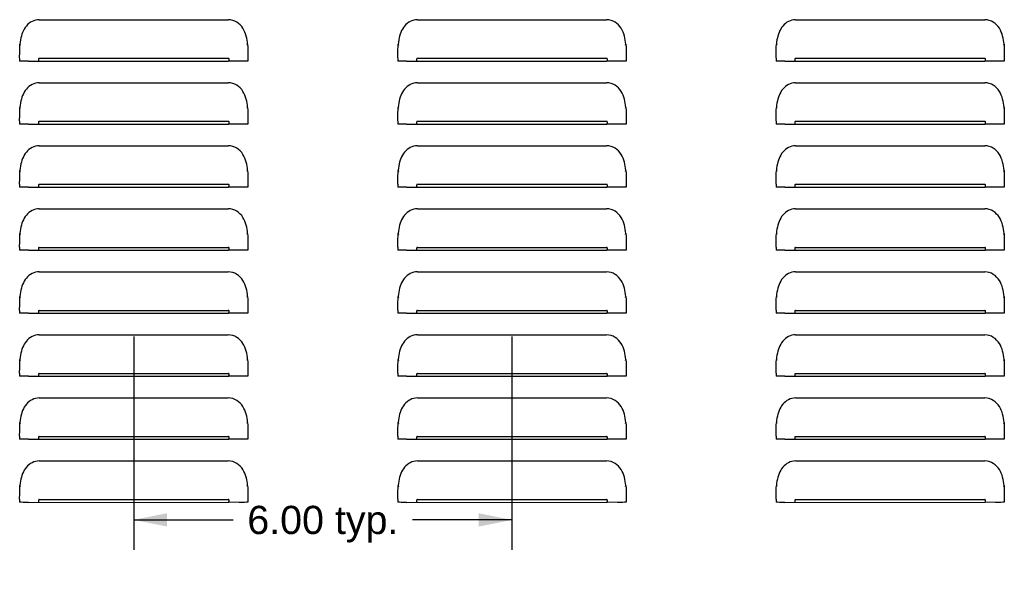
# Model space of a CAD drawing. Header units: inches. Extents: x 0 to 89.5, y 0 to 57.9.
# Tile 2 of 9: x 21.2 to 36.8, y 16 to 25. Entities that reach past the tile are written whole.
import ezdxf

# ---------------------------------------------------------------- set-up
doc = ezdxf.new("R2010")
doc.units = ezdxf.units.IN
doc.header["$LTSCALE"] = 4.921053
doc.header["$MEASUREMENT"] = 0
doc.layers.get('0').update_dxf_attribs({"linetype": 'CONTINUOUS'})
doc.layers.add('DIMENSIONS', color=7, linetype='CONTINUOUS')
doc.styles.get("Standard").update_dxf_attribs({"font": 'arial.ttf'})
doc.dimstyles.new('DIMSTYLE_1', dxfattribs={"dimtxt": 0.447368, "dimasz": 0.526316, "dimexe": 0.09, "dimexo": 0.07, "dimgap": 0.0425, "dimtad": 0, "dimtih": 1, "dimtoh": 1, "dimzin": 4, "dimdsep": 46, "dimtxsty": 'Standard', "dimblk": '_FILLED', "dimblk1": '_FILLED', "dimblk2": '_FILLED', "dimcen": 0.09, "dimazin": 1, "dimtfac": 1, "dimtofl": 0, "dimtmove": 0, "dimatfit": 3, "dimldrblk": '_FILLED', "dimfxl": 0, "dimtolj": 1, "dimtzin": 4, "dimarcsym": 0})

# ---------------------------------------------------------------- blocks, each defined once
blk = doc.blocks.new('_FILLED')
at = {"color": 0, "linetype": 'ByBlock'}
blk.add_solid([(0, 0), (-1, 0.2), (-1, -0.2)], dxfattribs=at)
blk = doc.blocks.new('*D8')
at = {"layer": 'DIMENSIONS', "color": 2, "linetype": 'Continuous'}
for p, q in [((22.987, 19.991), (22.987, 16.607)), ((28.987, 19.991), (28.987, 16.607)), ((22.987, 17.081), (24.566, 17.081)), ((28.987, 17.081), (27.409, 17.081))]:
    blk.add_line(p, q, dxfattribs=at)
at = {"layer": 'DIMENSIONS', "color": 2, "linetype": 'Continuous', "xscale": 0.5263157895, "yscale": 0.5263157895, "zscale": 0.5263157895, "rotation": 180}
blk.add_blockref('_FILLED', (22.987, 17.081), dxfattribs=at)
at = {"layer": 'DIMENSIONS', "color": 2, "linetype": 'Continuous', "xscale": 0.5263157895, "yscale": 0.5263157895, "zscale": 0.5263157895}
blk.add_blockref('_FILLED', (28.987, 17.081), dxfattribs=at)
at = {"layer": 'DIMENSIONS', "color": 2, "linetype": 'Continuous', "insert": (25.987, 17.304), "char_height": 0.4474, "width": 2.39483, "attachment_point": 2, "line_spacing_factor": 0.9}
blk.add_mtext('6.00 typ.', dxfattribs=at)

msp = doc.modelspace()

# ---------------------------------------------------------------- linework, layer by layer
at = {"color": 3, "linetype": 'Continuous'}
for p, q in [((21.487, 25.016), (24.487, 25.016)), ((27.487, 25.016), (30.487, 25.016)), ((33.487, 25.016), (36.487, 25.016)), ((21.182, 24.625), (21.186, 24.61)), ((24.789, 24.61), (24.793, 24.625)), ((27.182, 24.625), (27.186, 24.61)), ((30.789, 24.61), (30.793, 24.625)), ((33.182, 24.625), (33.186, 24.61)), ((36.789, 24.61), (36.793, 24.625)), ((21.177, 24.409), (21.178, 24.499)), ((21.177, 24.408), (21.177, 24.36)), ((21.487, 24.404), (24.487, 24.404)), ((24.797, 24.497), (24.797, 24.36)), ((27.177, 24.409), (27.178, 24.499)), ((27.177, 24.408), (27.177, 24.36)), ((27.487, 24.404), (30.487, 24.404)), ((30.797, 24.497), (30.797, 24.36)), ((33.177, 24.409), (33.178, 24.499)), ((33.177, 24.408), (33.177, 24.36)), ((33.487, 24.404), (36.487, 24.404)), ((36.797, 24.497), (36.797, 24.36)), ((21.183, 24.36), (21.177, 24.36)), ((21.315, 24.359), (24.487, 24.36)), ((24.66, 24.359), (24.487, 24.36)), ((24.745, 24.359), (24.66, 24.359)), ((27.183, 24.36), (27.177, 24.36)), ((27.315, 24.359), (30.487, 24.36)), ((30.66, 24.359), (30.487, 24.36)), ((30.745, 24.359), (30.66, 24.359)), ((33.183, 24.36), (33.177, 24.36)), ((33.315, 24.359), (36.487, 24.36)), ((36.66, 24.359), (36.487, 24.36)), ((36.745, 24.359), (36.66, 24.359)), ((21.487, 24.016), (24.487, 24.016)), ((27.487, 24.016), (30.487, 24.016)), ((33.487, 24.016), (36.487, 24.016)), ((21.182, 23.625), (21.186, 23.61)), ((24.789, 23.61), (24.793, 23.625)), ((27.182, 23.625), (27.186, 23.61)), ((30.789, 23.61), (30.793, 23.625)), ((33.182, 23.625), (33.186, 23.61)), ((36.789, 23.61), (36.793, 23.625)), ((21.177, 23.409), (21.178, 23.499)), ((24.797, 23.497), (24.797, 23.36)), ((27.177, 23.409), (27.178, 23.499)), ((30.797, 23.497), (30.797, 23.36)), ((33.177, 23.409), (33.178, 23.499)), ((36.797, 23.497), (36.797, 23.36)), ((21.177, 23.408), (21.177, 23.36)), ((21.183, 23.36), (21.177, 23.36)), ((21.315, 23.359), (24.487, 23.36)), ((21.487, 23.404), (24.487, 23.404)), ((24.66, 23.359), (24.487, 23.36)), ((24.745, 23.359), (24.66, 23.359)), ((27.177, 23.408), (27.177, 23.36)), ((27.183, 23.36), (27.177, 23.36)), ((27.315, 23.359), (30.487, 23.36)), ((27.487, 23.404), (30.487, 23.404)), ((30.66, 23.359), (30.487, 23.36)), ((30.745, 23.359), (30.66, 23.359)), ((33.177, 23.408), (33.177, 23.36)), ((33.183, 23.36), (33.177, 23.36)), ((33.315, 23.359), (36.487, 23.36)), ((33.487, 23.404), (36.487, 23.404)), ((36.66, 23.359), (36.487, 23.36)), ((36.745, 23.359), (36.66, 23.359)), ((21.487, 23.016), (24.487, 23.016)), ((27.487, 23.016), (30.487, 23.016)), ((33.487, 23.016), (36.487, 23.016)), ((21.177, 22.409), (21.178, 22.499)), ((21.182, 22.625), (21.186, 22.61)), ((24.789, 22.61), (24.793, 22.625)), ((24.797, 22.497), (24.797, 22.36)), ((27.177, 22.409), (27.178, 22.499)), ((27.182, 22.625), (27.186, 22.61)), ((30.789, 22.61), (30.793, 22.625)), ((30.797, 22.497), (30.797, 22.36)), ((33.177, 22.409), (33.178, 22.499)), ((33.182, 22.625), (33.186, 22.61)), ((36.789, 22.61), (36.793, 22.625)), ((36.797, 22.497), (36.797, 22.36)), ((21.177, 22.408), (21.177, 22.36)), ((21.183, 22.36), (21.177, 22.36)), ((21.315, 22.359), (24.487, 22.36)), ((21.487, 22.404), (24.487, 22.404)), ((24.66, 22.359), (24.487, 22.36)), ((24.745, 22.359), (24.66, 22.359)), ((27.177, 22.408), (27.177, 22.36)), ((27.183, 22.36), (27.177, 22.36)), ((27.315, 22.359), (30.487, 22.36)), ((27.487, 22.404), (30.487, 22.404)), ((30.66, 22.359), (30.487, 22.36)), ((30.745, 22.359), (30.66, 22.359)), ((33.177, 22.408), (33.177, 22.36)), ((33.183, 22.36), (33.177, 22.36)), ((33.315, 22.359), (36.487, 22.36)), ((33.487, 22.404), (36.487, 22.404)), ((36.66, 22.359), (36.487, 22.36)), ((36.745, 22.359), (36.66, 22.359)), ((21.487, 22.016), (24.487, 22.016)), ((27.487, 22.016), (30.487, 22.016)), ((33.487, 22.016), (36.487, 22.016)), ((21.182, 21.625), (21.186, 21.61)), ((24.789, 21.61), (24.793, 21.625)), ((27.182, 21.625), (27.186, 21.61)), ((30.789, 21.61), (30.793, 21.625)), ((33.182, 21.625), (33.186, 21.61)), ((36.789, 21.61), (36.793, 21.625)), ((21.177, 21.409), (21.178, 21.499)), ((21.177, 21.408), (21.177, 21.36)), ((21.487, 21.404), (24.487, 21.404)), ((24.797, 21.497), (24.797, 21.36)), ((27.177, 21.409), (27.178, 21.499)), ((27.177, 21.408), (27.177, 21.36)), ((27.487, 21.404), (30.487, 21.404)), ((30.797, 21.497), (30.797, 21.36)), ((33.177, 21.409), (33.178, 21.499)), ((33.177, 21.408), (33.177, 21.36)), ((33.487, 21.404), (36.487, 21.404)), ((36.797, 21.497), (36.797, 21.36)), ((21.183, 21.36), (21.177, 21.36)), ((21.315, 21.359), (24.487, 21.36)), ((24.66, 21.359), (24.487, 21.36)), ((24.745, 21.359), (24.66, 21.359)), ((27.183, 21.36), (27.177, 21.36)), ((27.315, 21.359), (30.487, 21.36)), ((30.66, 21.359), (30.487, 21.36)), ((30.745, 21.359), (30.66, 21.359)), ((33.183, 21.36), (33.177, 21.36)), ((33.315, 21.359), (36.487, 21.36)), ((36.66, 21.359), (36.487, 21.36)), ((36.745, 21.359), (36.66, 21.359)), ((21.487, 21.016), (24.487, 21.016)), ((27.487, 21.016), (30.487, 21.016)), ((33.487, 21.016), (36.487, 21.016)), ((21.182, 20.625), (21.186, 20.61)), ((24.789, 20.61), (24.793, 20.625)), ((27.182, 20.625), (27.186, 20.61)), ((30.789, 20.61), (30.793, 20.625)), ((33.182, 20.625), (33.186, 20.61)), ((36.789, 20.61), (36.793, 20.625)), ((21.177, 20.409), (21.178, 20.499)), ((24.797, 20.497), (24.797, 20.36)), ((27.177, 20.409), (27.178, 20.499)), ((30.797, 20.497), (30.797, 20.36)), ((33.177, 20.409), (33.178, 20.499)), ((36.797, 20.497), (36.797, 20.36)), ((21.177, 20.408), (21.177, 20.36)), ((21.183, 20.36), (21.177, 20.36)), ((21.315, 20.359), (24.487, 20.36)), ((21.487, 20.404), (24.487, 20.404)), ((24.66, 20.359), (24.487, 20.36)), ((24.745, 20.359), (24.66, 20.359)), ((27.177, 20.408), (27.177, 20.36)), ((27.183, 20.36), (27.177, 20.36)), ((27.315, 20.359), (30.487, 20.36)), ((27.487, 20.404), (30.487, 20.404)), ((30.66, 20.359), (30.487, 20.36)), ((30.745, 20.359), (30.66, 20.359)), ((33.177, 20.408), (33.177, 20.36)), ((33.183, 20.36), (33.177, 20.36)), ((33.315, 20.359), (36.487, 20.36)), ((33.487, 20.404), (36.487, 20.404)), ((36.66, 20.359), (36.487, 20.36)), ((36.745, 20.359), (36.66, 20.359)), ((21.487, 20.016), (24.487, 20.016)), ((27.487, 20.016), (30.487, 20.016)), ((33.487, 20.016), (36.487, 20.016)), ((21.182, 19.625), (21.186, 19.61)), ((24.789, 19.61), (24.793, 19.625)), ((27.182, 19.625), (27.186, 19.61)), ((30.789, 19.61), (30.793, 19.625)), ((33.182, 19.625), (33.186, 19.61)), ((36.789, 19.61), (36.793, 19.625)), ((21.177, 19.409), (21.178, 19.499)), ((21.177, 19.408), (21.177, 19.36)), ((21.487, 19.404), (24.487, 19.404)), ((24.797, 19.497), (24.797, 19.36)), ((27.177, 19.409), (27.178, 19.499)), ((27.177, 19.408), (27.177, 19.36)), ((27.487, 19.404), (30.487, 19.404)), ((30.797, 19.497), (30.797, 19.36)), ((33.177, 19.409), (33.178, 19.499)), ((33.177, 19.408), (33.177, 19.36)), ((33.487, 19.404), (36.487, 19.404)), ((36.797, 19.497), (36.797, 19.36)), ((21.183, 19.36), (21.177, 19.36)), ((21.315, 19.359), (24.487, 19.36)), ((24.66, 19.359), (24.487, 19.36)), ((24.745, 19.359), (24.66, 19.359)), ((27.183, 19.36), (27.177, 19.36)), ((27.315, 19.359), (30.487, 19.36)), ((30.66, 19.359), (30.487, 19.36)), ((30.745, 19.359), (30.66, 19.359)), ((33.183, 19.36), (33.177, 19.36)), ((33.315, 19.359), (36.487, 19.36)), ((36.66, 19.359), (36.487, 19.36)), ((36.745, 19.359), (36.66, 19.359)), ((21.487, 19.016), (24.487, 19.016)), ((27.487, 19.016), (30.487, 19.016)), ((33.487, 19.016), (36.487, 19.016)), ((21.182, 18.625), (21.186, 18.61)), ((24.789, 18.61), (24.793, 18.625)), ((27.182, 18.625), (27.186, 18.61)), ((30.789, 18.61), (30.793, 18.625)), ((33.182, 18.625), (33.186, 18.61)), ((36.789, 18.61), (36.793, 18.625)), ((21.177, 18.409), (21.178, 18.499)), ((24.797, 18.497), (24.797, 18.36)), ((27.177, 18.409), (27.178, 18.499)), ((30.797, 18.497), (30.797, 18.36)), ((33.177, 18.409), (33.178, 18.499)), ((36.797, 18.497), (36.797, 18.36)), ((21.177, 18.408), (21.177, 18.36)), ((21.183, 18.36), (21.177, 18.36)), ((21.315, 18.359), (24.487, 18.36)), ((21.487, 18.404), (24.487, 18.404)), ((24.66, 18.359), (24.487, 18.36)), ((24.745, 18.359), (24.66, 18.359)), ((27.177, 18.408), (27.177, 18.36)), ((27.183, 18.36), (27.177, 18.36)), ((27.315, 18.359), (30.487, 18.36)), ((27.487, 18.404), (30.487, 18.404)), ((30.66, 18.359), (30.487, 18.36)), ((30.745, 18.359), (30.66, 18.359)), ((33.177, 18.408), (33.177, 18.36)), ((33.183, 18.36), (33.177, 18.36)), ((33.315, 18.359), (36.487, 18.36)), ((33.487, 18.404), (36.487, 18.404)), ((36.66, 18.359), (36.487, 18.36)), ((36.745, 18.359), (36.66, 18.359)), ((21.487, 18.016), (24.487, 18.016)), ((27.487, 18.016), (30.487, 18.016)), ((33.487, 18.016), (36.487, 18.016)), ((21.177, 17.409), (21.178, 17.499)), ((21.182, 17.625), (21.186, 17.61)), ((24.789, 17.61), (24.793, 17.625)), ((24.797, 17.497), (24.797, 17.36)), ((27.177, 17.409), (27.178, 17.499)), ((27.182, 17.625), (27.186, 17.61)), ((30.789, 17.61), (30.793, 17.625)), ((30.797, 17.497), (30.797, 17.36)), ((33.177, 17.409), (33.178, 17.499)), ((33.182, 17.625), (33.186, 17.61)), ((36.789, 17.61), (36.793, 17.625)), ((36.797, 17.497), (36.797, 17.36)), ((21.177, 17.408), (21.177, 17.36)), ((21.183, 17.36), (21.177, 17.36)), ((21.315, 17.359), (24.487, 17.36)), ((21.487, 17.404), (24.487, 17.404)), ((24.66, 17.359), (24.487, 17.36)), ((24.745, 17.359), (24.66, 17.359)), ((27.177, 17.408), (27.177, 17.36)), ((27.183, 17.36), (27.177, 17.36)), ((27.315, 17.359), (30.487, 17.36)), ((27.487, 17.404), (30.487, 17.404)), ((30.66, 17.359), (30.487, 17.36)), ((30.745, 17.359), (30.66, 17.359)), ((33.177, 17.408), (33.177, 17.36)), ((33.183, 17.36), (33.177, 17.36)), ((33.315, 17.359), (36.487, 17.36)), ((33.487, 17.404), (36.487, 17.404)), ((36.66, 17.359), (36.487, 17.36)), ((36.745, 17.359), (36.66, 17.359))]:
    msp.add_line(p, q, dxfattribs=at)
for points in [[(21.487, 25.016), (21.458, 25.014), (21.429, 25.009), (21.401, 25), (21.374, 24.988), (21.349, 24.974), (21.325, 24.956), (21.303, 24.937), (21.283, 24.915), (21.265, 24.892), (21.25, 24.868), (21.236, 24.842), (21.224, 24.815), (21.213, 24.787), (21.204, 24.757), (21.197, 24.727), (21.191, 24.694), (21.186, 24.661), (21.182, 24.625)], [(24.785, 24.692), (24.779, 24.724), (24.771, 24.757), (24.761, 24.789), (24.75, 24.82), (24.735, 24.85), (24.719, 24.879), (24.699, 24.907), (24.676, 24.933), (24.651, 24.956), (24.623, 24.976), (24.592, 24.993), (24.559, 25.005), (24.524, 25.013), (24.487, 25.016)], [(27.487, 25.016), (27.458, 25.014), (27.429, 25.009), (27.401, 25), (27.374, 24.988), (27.349, 24.974), (27.325, 24.956), (27.303, 24.937), (27.283, 24.915), (27.265, 24.892), (27.25, 24.868), (27.236, 24.842), (27.224, 24.815), (27.213, 24.787), (27.204, 24.757), (27.197, 24.727), (27.191, 24.694), (27.186, 24.661), (27.182, 24.625)], [(30.785, 24.692), (30.779, 24.724), (30.771, 24.757), (30.761, 24.789), (30.75, 24.82), (30.735, 24.85), (30.719, 24.879), (30.699, 24.907), (30.676, 24.933), (30.651, 24.956), (30.623, 24.976), (30.592, 24.993), (30.559, 25.005), (30.524, 25.013), (30.487, 25.016)], [(33.487, 25.016), (33.458, 25.014), (33.429, 25.009), (33.401, 25), (33.374, 24.988), (33.349, 24.974), (33.325, 24.956), (33.303, 24.937), (33.283, 24.915), (33.265, 24.892), (33.25, 24.868), (33.236, 24.842), (33.224, 24.815), (33.213, 24.787), (33.204, 24.757), (33.197, 24.727), (33.191, 24.694), (33.186, 24.661), (33.182, 24.625)], [(36.785, 24.692), (36.779, 24.724), (36.771, 24.757), (36.761, 24.789), (36.75, 24.82), (36.735, 24.85), (36.719, 24.879), (36.699, 24.907), (36.676, 24.933), (36.651, 24.956), (36.623, 24.976), (36.592, 24.993), (36.559, 25.005), (36.524, 25.013), (36.487, 25.016)], [(24.793, 24.625), (24.789, 24.658), (24.785, 24.692)], [(30.793, 24.625), (30.789, 24.658), (30.785, 24.692)], [(36.793, 24.625), (36.789, 24.658), (36.785, 24.692)], [(21.178, 24.499), (21.178, 24.541), (21.179, 24.583), (21.182, 24.625)], [(24.793, 24.625), (24.796, 24.582), (24.797, 24.539), (24.797, 24.497)], [(27.178, 24.499), (27.178, 24.541), (27.179, 24.583), (27.182, 24.625)], [(30.793, 24.625), (30.796, 24.582), (30.797, 24.539), (30.797, 24.497)], [(33.178, 24.499), (33.178, 24.541), (33.179, 24.583), (33.182, 24.625)], [(36.793, 24.625), (36.796, 24.582), (36.797, 24.539), (36.797, 24.497)], [(21.487, 24.404), (21.483, 24.402), (21.48, 24.4), (21.477, 24.396), (21.475, 24.391), (21.474, 24.387), (21.474, 24.382), (21.474, 24.377), (21.475, 24.372), (21.477, 24.367), (21.48, 24.363), (21.483, 24.361), (21.487, 24.36)], [(24.487, 24.36), (24.492, 24.361), (24.495, 24.363), (24.498, 24.367), (24.5, 24.372), (24.501, 24.377), (24.501, 24.381), (24.501, 24.386), (24.5, 24.391), (24.498, 24.396), (24.495, 24.4), (24.492, 24.402), (24.487, 24.404)], [(27.487, 24.404), (27.483, 24.402), (27.48, 24.4), (27.477, 24.396), (27.475, 24.391), (27.474, 24.387), (27.474, 24.382), (27.474, 24.377), (27.475, 24.372), (27.477, 24.367), (27.48, 24.363), (27.483, 24.361), (27.487, 24.36)], [(30.487, 24.36), (30.492, 24.361), (30.495, 24.363), (30.498, 24.367), (30.5, 24.372), (30.501, 24.377), (30.501, 24.381), (30.501, 24.386), (30.5, 24.391), (30.498, 24.396), (30.495, 24.4), (30.492, 24.402), (30.487, 24.404)], [(33.487, 24.404), (33.483, 24.402), (33.48, 24.4), (33.477, 24.396), (33.475, 24.391), (33.474, 24.387), (33.474, 24.382), (33.474, 24.377), (33.475, 24.372), (33.477, 24.367), (33.48, 24.363), (33.483, 24.361), (33.487, 24.36)], [(36.487, 24.36), (36.492, 24.361), (36.495, 24.363), (36.498, 24.367), (36.5, 24.372), (36.501, 24.377), (36.501, 24.381), (36.501, 24.386), (36.5, 24.391), (36.498, 24.396), (36.495, 24.4), (36.492, 24.402), (36.487, 24.404)], [(21.315, 24.359), (21.23, 24.359), (21.201, 24.36), (21.183, 24.36)], [(24.797, 24.36), (24.792, 24.36), (24.774, 24.36), (24.745, 24.359)], [(27.315, 24.359), (27.23, 24.359), (27.201, 24.36), (27.183, 24.36)], [(30.797, 24.36), (30.792, 24.36), (30.774, 24.36), (30.745, 24.359)], [(33.315, 24.359), (33.23, 24.359), (33.201, 24.36), (33.183, 24.36)], [(36.797, 24.36), (36.792, 24.36), (36.774, 24.36), (36.745, 24.359)], [(21.487, 24.016), (21.458, 24.014), (21.429, 24.009), (21.401, 24), (21.374, 23.988), (21.349, 23.974), (21.325, 23.956), (21.303, 23.937), (21.283, 23.915), (21.265, 23.892), (21.25, 23.868), (21.236, 23.842), (21.224, 23.815), (21.213, 23.787), (21.204, 23.757), (21.197, 23.727), (21.191, 23.694), (21.186, 23.661), (21.182, 23.625)], [(24.785, 23.692), (24.779, 23.724), (24.771, 23.757), (24.761, 23.789), (24.75, 23.82), (24.735, 23.85), (24.719, 23.879), (24.699, 23.907), (24.676, 23.933), (24.651, 23.956), (24.623, 23.976), (24.592, 23.993), (24.559, 24.005), (24.524, 24.013), (24.487, 24.016)], [(27.487, 24.016), (27.458, 24.014), (27.429, 24.009), (27.401, 24), (27.374, 23.988), (27.349, 23.974), (27.325, 23.956), (27.303, 23.937), (27.283, 23.915), (27.265, 23.892), (27.25, 23.868), (27.236, 23.842), (27.224, 23.815), (27.213, 23.787), (27.204, 23.757), (27.197, 23.727), (27.191, 23.694), (27.186, 23.661), (27.182, 23.625)], [(30.785, 23.692), (30.779, 23.724), (30.771, 23.757), (30.761, 23.789), (30.75, 23.82), (30.735, 23.85), (30.719, 23.879), (30.699, 23.907), (30.676, 23.933), (30.651, 23.956), (30.623, 23.976), (30.592, 23.993), (30.559, 24.005), (30.524, 24.013), (30.487, 24.016)], [(33.487, 24.016), (33.458, 24.014), (33.429, 24.009), (33.401, 24), (33.374, 23.988), (33.349, 23.974), (33.325, 23.956), (33.303, 23.937), (33.283, 23.915), (33.265, 23.892), (33.25, 23.868), (33.236, 23.842), (33.224, 23.815), (33.213, 23.787), (33.204, 23.757), (33.197, 23.727), (33.191, 23.694), (33.186, 23.661), (33.182, 23.625)], [(36.785, 23.692), (36.779, 23.724), (36.771, 23.757), (36.761, 23.789), (36.75, 23.82), (36.735, 23.85), (36.719, 23.879), (36.699, 23.907), (36.676, 23.933), (36.651, 23.956), (36.623, 23.976), (36.592, 23.993), (36.559, 24.005), (36.524, 24.013), (36.487, 24.016)], [(21.178, 23.499), (21.178, 23.541), (21.179, 23.583), (21.182, 23.625)], [(24.793, 23.625), (24.789, 23.658), (24.785, 23.692)], [(24.793, 23.625), (24.796, 23.582), (24.797, 23.539), (24.797, 23.497)], [(27.178, 23.499), (27.178, 23.541), (27.179, 23.583), (27.182, 23.625)], [(30.793, 23.625), (30.789, 23.658), (30.785, 23.692)], [(30.793, 23.625), (30.796, 23.582), (30.797, 23.539), (30.797, 23.497)], [(33.178, 23.499), (33.178, 23.541), (33.179, 23.583), (33.182, 23.625)], [(36.793, 23.625), (36.789, 23.658), (36.785, 23.692)], [(36.793, 23.625), (36.796, 23.582), (36.797, 23.539), (36.797, 23.497)], [(21.315, 23.359), (21.23, 23.359), (21.201, 23.36), (21.183, 23.36)], [(21.487, 23.404), (21.483, 23.402), (21.48, 23.4), (21.477, 23.396), (21.475, 23.391), (21.474, 23.387), (21.474, 23.382), (21.474, 23.377), (21.475, 23.372), (21.477, 23.367), (21.48, 23.363), (21.483, 23.361), (21.487, 23.36)], [(24.487, 23.36), (24.492, 23.361), (24.495, 23.363), (24.498, 23.367), (24.5, 23.372), (24.501, 23.377), (24.501, 23.381), (24.501, 23.386), (24.5, 23.391), (24.498, 23.396), (24.495, 23.4), (24.492, 23.402), (24.487, 23.404)], [(24.797, 23.36), (24.792, 23.36), (24.774, 23.36), (24.745, 23.359)], [(27.315, 23.359), (27.23, 23.359), (27.201, 23.36), (27.183, 23.36)], [(27.487, 23.404), (27.483, 23.402), (27.48, 23.4), (27.477, 23.396), (27.475, 23.391), (27.474, 23.387), (27.474, 23.382), (27.474, 23.377), (27.475, 23.372), (27.477, 23.367), (27.48, 23.363), (27.483, 23.361), (27.487, 23.36)], [(30.487, 23.36), (30.492, 23.361), (30.495, 23.363), (30.498, 23.367), (30.5, 23.372), (30.501, 23.377), (30.501, 23.381), (30.501, 23.386), (30.5, 23.391), (30.498, 23.396), (30.495, 23.4), (30.492, 23.402), (30.487, 23.404)], [(30.797, 23.36), (30.792, 23.36), (30.774, 23.36), (30.745, 23.359)], [(33.315, 23.359), (33.23, 23.359), (33.201, 23.36), (33.183, 23.36)], [(33.487, 23.404), (33.483, 23.402), (33.48, 23.4), (33.477, 23.396), (33.475, 23.391), (33.474, 23.387), (33.474, 23.382), (33.474, 23.377), (33.475, 23.372), (33.477, 23.367), (33.48, 23.363), (33.483, 23.361), (33.487, 23.36)], [(36.487, 23.36), (36.492, 23.361), (36.495, 23.363), (36.498, 23.367), (36.5, 23.372), (36.501, 23.377), (36.501, 23.381), (36.501, 23.386), (36.5, 23.391), (36.498, 23.396), (36.495, 23.4), (36.492, 23.402), (36.487, 23.404)], [(36.797, 23.36), (36.792, 23.36), (36.774, 23.36), (36.745, 23.359)], [(21.487, 23.016), (21.458, 23.014), (21.429, 23.009), (21.401, 23), (21.374, 22.988), (21.349, 22.974), (21.325, 22.956), (21.303, 22.937), (21.283, 22.915), (21.265, 22.892), (21.25, 22.868), (21.236, 22.842), (21.224, 22.815), (21.213, 22.787), (21.204, 22.757), (21.197, 22.727), (21.191, 22.694), (21.186, 22.661), (21.182, 22.625)], [(24.785, 22.692), (24.779, 22.724), (24.771, 22.757), (24.761, 22.789), (24.75, 22.82), (24.735, 22.85), (24.719, 22.879), (24.699, 22.907), (24.676, 22.933), (24.651, 22.956), (24.623, 22.976), (24.592, 22.993), (24.559, 23.005), (24.524, 23.013), (24.487, 23.016)], [(27.487, 23.016), (27.458, 23.014), (27.429, 23.009), (27.401, 23), (27.374, 22.988), (27.349, 22.974), (27.325, 22.956), (27.303, 22.937), (27.283, 22.915), (27.265, 22.892), (27.25, 22.868), (27.236, 22.842), (27.224, 22.815), (27.213, 22.787), (27.204, 22.757), (27.197, 22.727), (27.191, 22.694), (27.186, 22.661), (27.182, 22.625)], [(30.785, 22.692), (30.779, 22.724), (30.771, 22.757), (30.761, 22.789), (30.75, 22.82), (30.735, 22.85), (30.719, 22.879), (30.699, 22.907), (30.676, 22.933), (30.651, 22.956), (30.623, 22.976), (30.592, 22.993), (30.559, 23.005), (30.524, 23.013), (30.487, 23.016)], [(33.487, 23.016), (33.458, 23.014), (33.429, 23.009), (33.401, 23), (33.374, 22.988), (33.349, 22.974), (33.325, 22.956), (33.303, 22.937), (33.283, 22.915), (33.265, 22.892), (33.25, 22.868), (33.236, 22.842), (33.224, 22.815), (33.213, 22.787), (33.204, 22.757), (33.197, 22.727), (33.191, 22.694), (33.186, 22.661), (33.182, 22.625)], [(36.785, 22.692), (36.779, 22.724), (36.771, 22.757), (36.761, 22.789), (36.75, 22.82), (36.735, 22.85), (36.719, 22.879), (36.699, 22.907), (36.676, 22.933), (36.651, 22.956), (36.623, 22.976), (36.592, 22.993), (36.559, 23.005), (36.524, 23.013), (36.487, 23.016)], [(24.793, 22.625), (24.789, 22.658), (24.785, 22.692)], [(30.793, 22.625), (30.789, 22.658), (30.785, 22.692)], [(36.793, 22.625), (36.789, 22.658), (36.785, 22.692)], [(21.178, 22.499), (21.178, 22.541), (21.179, 22.583), (21.182, 22.625)], [(24.793, 22.625), (24.796, 22.582), (24.797, 22.539), (24.797, 22.497)], [(27.178, 22.499), (27.178, 22.541), (27.179, 22.583), (27.182, 22.625)], [(30.793, 22.625), (30.796, 22.582), (30.797, 22.539), (30.797, 22.497)], [(33.178, 22.499), (33.178, 22.541), (33.179, 22.583), (33.182, 22.625)], [(36.793, 22.625), (36.796, 22.582), (36.797, 22.539), (36.797, 22.497)], [(21.315, 22.359), (21.23, 22.359), (21.201, 22.36), (21.183, 22.36)], [(21.487, 22.404), (21.483, 22.402), (21.48, 22.4), (21.477, 22.396), (21.475, 22.391), (21.474, 22.387), (21.474, 22.382), (21.474, 22.377), (21.475, 22.372), (21.477, 22.367), (21.48, 22.363), (21.483, 22.361), (21.487, 22.36)], [(24.487, 22.36), (24.492, 22.361), (24.495, 22.363), (24.498, 22.367), (24.5, 22.372), (24.501, 22.377), (24.501, 22.381), (24.501, 22.386), (24.5, 22.391), (24.498, 22.396), (24.495, 22.4), (24.492, 22.402), (24.487, 22.404)], [(24.797, 22.36), (24.792, 22.36), (24.774, 22.36), (24.745, 22.359)], [(27.315, 22.359), (27.23, 22.359), (27.201, 22.36), (27.183, 22.36)], [(27.487, 22.404), (27.483, 22.402), (27.48, 22.4), (27.477, 22.396), (27.475, 22.391), (27.474, 22.387), (27.474, 22.382), (27.474, 22.377), (27.475, 22.372), (27.477, 22.367), (27.48, 22.363), (27.483, 22.361), (27.487, 22.36)], [(30.487, 22.36), (30.492, 22.361), (30.495, 22.363), (30.498, 22.367), (30.5, 22.372), (30.501, 22.377), (30.501, 22.381), (30.501, 22.386), (30.5, 22.391), (30.498, 22.396), (30.495, 22.4), (30.492, 22.402), (30.487, 22.404)], [(30.797, 22.36), (30.792, 22.36), (30.774, 22.36), (30.745, 22.359)], [(33.315, 22.359), (33.23, 22.359), (33.201, 22.36), (33.183, 22.36)], [(33.487, 22.404), (33.483, 22.402), (33.48, 22.4), (33.477, 22.396), (33.475, 22.391), (33.474, 22.387), (33.474, 22.382), (33.474, 22.377), (33.475, 22.372), (33.477, 22.367), (33.48, 22.363), (33.483, 22.361), (33.487, 22.36)], [(36.487, 22.36), (36.492, 22.361), (36.495, 22.363), (36.498, 22.367), (36.5, 22.372), (36.501, 22.377), (36.501, 22.381), (36.501, 22.386), (36.5, 22.391), (36.498, 22.396), (36.495, 22.4), (36.492, 22.402), (36.487, 22.404)], [(36.797, 22.36), (36.792, 22.36), (36.774, 22.36), (36.745, 22.359)], [(21.487, 22.016), (21.458, 22.014), (21.429, 22.009), (21.401, 22), (21.374, 21.988), (21.349, 21.974), (21.325, 21.956), (21.303, 21.937), (21.283, 21.915), (21.265, 21.892), (21.25, 21.868), (21.236, 21.842), (21.224, 21.815), (21.213, 21.787), (21.204, 21.757), (21.197, 21.727), (21.191, 21.694), (21.186, 21.661), (21.182, 21.625)], [(24.785, 21.692), (24.779, 21.724), (24.771, 21.757), (24.761, 21.789), (24.75, 21.82), (24.735, 21.85), (24.719, 21.879), (24.699, 21.907), (24.676, 21.933), (24.651, 21.956), (24.623, 21.976), (24.592, 21.993), (24.559, 22.005), (24.524, 22.013), (24.487, 22.016)], [(27.487, 22.016), (27.458, 22.014), (27.429, 22.009), (27.401, 22), (27.374, 21.988), (27.349, 21.974), (27.325, 21.956), (27.303, 21.937), (27.283, 21.915), (27.265, 21.892), (27.25, 21.868), (27.236, 21.842), (27.224, 21.815), (27.213, 21.787), (27.204, 21.757), (27.197, 21.727), (27.191, 21.694), (27.186, 21.661), (27.182, 21.625)], [(30.785, 21.692), (30.779, 21.724), (30.771, 21.757), (30.761, 21.789), (30.75, 21.82), (30.735, 21.85), (30.719, 21.879), (30.699, 21.907), (30.676, 21.933), (30.651, 21.956), (30.623, 21.976), (30.592, 21.993), (30.559, 22.005), (30.524, 22.013), (30.487, 22.016)], [(33.487, 22.016), (33.458, 22.014), (33.429, 22.009), (33.401, 22), (33.374, 21.988), (33.349, 21.974), (33.325, 21.956), (33.303, 21.937), (33.283, 21.915), (33.265, 21.892), (33.25, 21.868), (33.236, 21.842), (33.224, 21.815), (33.213, 21.787), (33.204, 21.757), (33.197, 21.727), (33.191, 21.694), (33.186, 21.661), (33.182, 21.625)], [(36.785, 21.692), (36.779, 21.724), (36.771, 21.757), (36.761, 21.789), (36.75, 21.82), (36.735, 21.85), (36.719, 21.879), (36.699, 21.907), (36.676, 21.933), (36.651, 21.956), (36.623, 21.976), (36.592, 21.993), (36.559, 22.005), (36.524, 22.013), (36.487, 22.016)], [(21.178, 21.499), (21.178, 21.541), (21.179, 21.583), (21.182, 21.625)], [(24.793, 21.625), (24.789, 21.658), (24.785, 21.692)], [(24.793, 21.625), (24.796, 21.582), (24.797, 21.539), (24.797, 21.497)], [(27.178, 21.499), (27.178, 21.541), (27.179, 21.583), (27.182, 21.625)], [(30.793, 21.625), (30.789, 21.658), (30.785, 21.692)], [(30.793, 21.625), (30.796, 21.582), (30.797, 21.539), (30.797, 21.497)], [(33.178, 21.499), (33.178, 21.541), (33.179, 21.583), (33.182, 21.625)], [(36.793, 21.625), (36.789, 21.658), (36.785, 21.692)], [(36.793, 21.625), (36.796, 21.582), (36.797, 21.539), (36.797, 21.497)], [(21.487, 21.404), (21.483, 21.402), (21.48, 21.4), (21.477, 21.396), (21.475, 21.391), (21.474, 21.387), (21.474, 21.382), (21.474, 21.377), (21.475, 21.372), (21.477, 21.367), (21.48, 21.363), (21.483, 21.361), (21.487, 21.36)], [(24.487, 21.36), (24.492, 21.361), (24.495, 21.363), (24.498, 21.367), (24.5, 21.372), (24.501, 21.377), (24.501, 21.381), (24.501, 21.386), (24.5, 21.391), (24.498, 21.396), (24.495, 21.4), (24.492, 21.402), (24.487, 21.404)], [(27.487, 21.404), (27.483, 21.402), (27.48, 21.4), (27.477, 21.396), (27.475, 21.391), (27.474, 21.387), (27.474, 21.382), (27.474, 21.377), (27.475, 21.372), (27.477, 21.367), (27.48, 21.363), (27.483, 21.361), (27.487, 21.36)], [(30.487, 21.36), (30.492, 21.361), (30.495, 21.363), (30.498, 21.367), (30.5, 21.372), (30.501, 21.377), (30.501, 21.381), (30.501, 21.386), (30.5, 21.391), (30.498, 21.396), (30.495, 21.4), (30.492, 21.402), (30.487, 21.404)], [(33.487, 21.404), (33.483, 21.402), (33.48, 21.4), (33.477, 21.396), (33.475, 21.391), (33.474, 21.387), (33.474, 21.382), (33.474, 21.377), (33.475, 21.372), (33.477, 21.367), (33.48, 21.363), (33.483, 21.361), (33.487, 21.36)], [(36.487, 21.36), (36.492, 21.361), (36.495, 21.363), (36.498, 21.367), (36.5, 21.372), (36.501, 21.377), (36.501, 21.381), (36.501, 21.386), (36.5, 21.391), (36.498, 21.396), (36.495, 21.4), (36.492, 21.402), (36.487, 21.404)], [(21.315, 21.359), (21.23, 21.359), (21.201, 21.36), (21.183, 21.36)], [(24.797, 21.36), (24.792, 21.36), (24.774, 21.36), (24.745, 21.359)], [(27.315, 21.359), (27.23, 21.359), (27.201, 21.36), (27.183, 21.36)], [(30.797, 21.36), (30.792, 21.36), (30.774, 21.36), (30.745, 21.359)], [(33.315, 21.359), (33.23, 21.359), (33.201, 21.36), (33.183, 21.36)], [(36.797, 21.36), (36.792, 21.36), (36.774, 21.36), (36.745, 21.359)], [(21.487, 21.016), (21.458, 21.014), (21.429, 21.009), (21.401, 21), (21.374, 20.988), (21.349, 20.974), (21.325, 20.956), (21.303, 20.937), (21.283, 20.915), (21.265, 20.892), (21.25, 20.868), (21.236, 20.842), (21.224, 20.815), (21.213, 20.787), (21.204, 20.757), (21.197, 20.727), (21.191, 20.694), (21.186, 20.661), (21.182, 20.625)], [(24.785, 20.692), (24.779, 20.724), (24.771, 20.757), (24.761, 20.789), (24.75, 20.82), (24.735, 20.85), (24.719, 20.879), (24.699, 20.907), (24.676, 20.933), (24.651, 20.956), (24.623, 20.976), (24.592, 20.993), (24.559, 21.005), (24.524, 21.013), (24.487, 21.016)], [(27.487, 21.016), (27.458, 21.014), (27.429, 21.009), (27.401, 21), (27.374, 20.988), (27.349, 20.974), (27.325, 20.956), (27.303, 20.937), (27.283, 20.915), (27.265, 20.892), (27.25, 20.868), (27.236, 20.842), (27.224, 20.815), (27.213, 20.787), (27.204, 20.757), (27.197, 20.727), (27.191, 20.694), (27.186, 20.661), (27.182, 20.625)], [(30.785, 20.692), (30.779, 20.724), (30.771, 20.757), (30.761, 20.789), (30.75, 20.82), (30.735, 20.85), (30.719, 20.879), (30.699, 20.907), (30.676, 20.933), (30.651, 20.956), (30.623, 20.976), (30.592, 20.993), (30.559, 21.005), (30.524, 21.013), (30.487, 21.016)], [(33.487, 21.016), (33.458, 21.014), (33.429, 21.009), (33.401, 21), (33.374, 20.988), (33.349, 20.974), (33.325, 20.956), (33.303, 20.937), (33.283, 20.915), (33.265, 20.892), (33.25, 20.868), (33.236, 20.842), (33.224, 20.815), (33.213, 20.787), (33.204, 20.757), (33.197, 20.727), (33.191, 20.694), (33.186, 20.661), (33.182, 20.625)], [(36.785, 20.692), (36.779, 20.724), (36.771, 20.757), (36.761, 20.789), (36.75, 20.82), (36.735, 20.85), (36.719, 20.879), (36.699, 20.907), (36.676, 20.933), (36.651, 20.956), (36.623, 20.976), (36.592, 20.993), (36.559, 21.005), (36.524, 21.013), (36.487, 21.016)], [(21.178, 20.499), (21.178, 20.541), (21.179, 20.583), (21.182, 20.625)], [(24.793, 20.625), (24.789, 20.658), (24.785, 20.692)], [(24.793, 20.625), (24.796, 20.582), (24.797, 20.539), (24.797, 20.497)], [(27.178, 20.499), (27.178, 20.541), (27.179, 20.583), (27.182, 20.625)], [(30.793, 20.625), (30.789, 20.658), (30.785, 20.692)], [(30.793, 20.625), (30.796, 20.582), (30.797, 20.539), (30.797, 20.497)], [(33.178, 20.499), (33.178, 20.541), (33.179, 20.583), (33.182, 20.625)], [(36.793, 20.625), (36.789, 20.658), (36.785, 20.692)], [(36.793, 20.625), (36.796, 20.582), (36.797, 20.539), (36.797, 20.497)], [(21.315, 20.359), (21.23, 20.359), (21.201, 20.36), (21.183, 20.36)], [(21.487, 20.404), (21.483, 20.402), (21.48, 20.4), (21.477, 20.396), (21.475, 20.391), (21.474, 20.387), (21.474, 20.382), (21.474, 20.377), (21.475, 20.372), (21.477, 20.367), (21.48, 20.363), (21.483, 20.361), (21.487, 20.36)], [(24.487, 20.36), (24.492, 20.361), (24.495, 20.363), (24.498, 20.367), (24.5, 20.372), (24.501, 20.377), (24.501, 20.381), (24.501, 20.386), (24.5, 20.391), (24.498, 20.396), (24.495, 20.4), (24.492, 20.402), (24.487, 20.404)], [(24.797, 20.36), (24.792, 20.36), (24.774, 20.36), (24.745, 20.359)], [(27.315, 20.359), (27.23, 20.359), (27.201, 20.36), (27.183, 20.36)], [(27.487, 20.404), (27.483, 20.402), (27.48, 20.4), (27.477, 20.396), (27.475, 20.391), (27.474, 20.387), (27.474, 20.382), (27.474, 20.377), (27.475, 20.372), (27.477, 20.367), (27.48, 20.363), (27.483, 20.361), (27.487, 20.36)], [(30.487, 20.36), (30.492, 20.361), (30.495, 20.363), (30.498, 20.367), (30.5, 20.372), (30.501, 20.377), (30.501, 20.381), (30.501, 20.386), (30.5, 20.391), (30.498, 20.396), (30.495, 20.4), (30.492, 20.402), (30.487, 20.404)], [(30.797, 20.36), (30.792, 20.36), (30.774, 20.36), (30.745, 20.359)], [(33.315, 20.359), (33.23, 20.359), (33.201, 20.36), (33.183, 20.36)], [(33.487, 20.404), (33.483, 20.402), (33.48, 20.4), (33.477, 20.396), (33.475, 20.391), (33.474, 20.387), (33.474, 20.382), (33.474, 20.377), (33.475, 20.372), (33.477, 20.367), (33.48, 20.363), (33.483, 20.361), (33.487, 20.36)], [(36.487, 20.36), (36.492, 20.361), (36.495, 20.363), (36.498, 20.367), (36.5, 20.372), (36.501, 20.377), (36.501, 20.381), (36.501, 20.386), (36.5, 20.391), (36.498, 20.396), (36.495, 20.4), (36.492, 20.402), (36.487, 20.404)], [(36.797, 20.36), (36.792, 20.36), (36.774, 20.36), (36.745, 20.359)], [(21.487, 20.016), (21.458, 20.014), (21.429, 20.009), (21.401, 20), (21.374, 19.988), (21.349, 19.974), (21.325, 19.956), (21.303, 19.937), (21.283, 19.915), (21.265, 19.892), (21.25, 19.868), (21.236, 19.842), (21.224, 19.815), (21.213, 19.787), (21.204, 19.757), (21.197, 19.727), (21.191, 19.694), (21.186, 19.661), (21.182, 19.625)], [(24.785, 19.692), (24.779, 19.724), (24.771, 19.757), (24.761, 19.789), (24.75, 19.82), (24.735, 19.85), (24.719, 19.879), (24.699, 19.907), (24.676, 19.933), (24.651, 19.956), (24.623, 19.976), (24.592, 19.993), (24.559, 20.005), (24.524, 20.013), (24.487, 20.016)], [(27.487, 20.016), (27.458, 20.014), (27.429, 20.009), (27.401, 20), (27.374, 19.988), (27.349, 19.974), (27.325, 19.956), (27.303, 19.937), (27.283, 19.915), (27.265, 19.892), (27.25, 19.868), (27.236, 19.842), (27.224, 19.815), (27.213, 19.787), (27.204, 19.757), (27.197, 19.727), (27.191, 19.694), (27.186, 19.661), (27.182, 19.625)], [(30.785, 19.692), (30.779, 19.724), (30.771, 19.757), (30.761, 19.789), (30.75, 19.82), (30.735, 19.85), (30.719, 19.879), (30.699, 19.907), (30.676, 19.933), (30.651, 19.956), (30.623, 19.976), (30.592, 19.993), (30.559, 20.005), (30.524, 20.013), (30.487, 20.016)], [(33.487, 20.016), (33.458, 20.014), (33.429, 20.009), (33.401, 20), (33.374, 19.988), (33.349, 19.974), (33.325, 19.956), (33.303, 19.937), (33.283, 19.915), (33.265, 19.892), (33.25, 19.868), (33.236, 19.842), (33.224, 19.815), (33.213, 19.787), (33.204, 19.757), (33.197, 19.727), (33.191, 19.694), (33.186, 19.661), (33.182, 19.625)], [(36.785, 19.692), (36.779, 19.724), (36.771, 19.757), (36.761, 19.789), (36.75, 19.82), (36.735, 19.85), (36.719, 19.879), (36.699, 19.907), (36.676, 19.933), (36.651, 19.956), (36.623, 19.976), (36.592, 19.993), (36.559, 20.005), (36.524, 20.013), (36.487, 20.016)], [(24.793, 19.625), (24.789, 19.658), (24.785, 19.692)], [(30.793, 19.625), (30.789, 19.658), (30.785, 19.692)], [(36.793, 19.625), (36.789, 19.658), (36.785, 19.692)], [(21.178, 19.499), (21.178, 19.541), (21.179, 19.583), (21.182, 19.625)], [(24.793, 19.625), (24.796, 19.582), (24.797, 19.539), (24.797, 19.497)], [(27.178, 19.499), (27.178, 19.541), (27.179, 19.583), (27.182, 19.625)], [(30.793, 19.625), (30.796, 19.582), (30.797, 19.539), (30.797, 19.497)], [(33.178, 19.499), (33.178, 19.541), (33.179, 19.583), (33.182, 19.625)], [(36.793, 19.625), (36.796, 19.582), (36.797, 19.539), (36.797, 19.497)], [(21.487, 19.404), (21.483, 19.402), (21.48, 19.4), (21.477, 19.396), (21.475, 19.391), (21.474, 19.387), (21.474, 19.382), (21.474, 19.377), (21.475, 19.372), (21.477, 19.367), (21.48, 19.363), (21.483, 19.361), (21.487, 19.36)], [(24.487, 19.36), (24.492, 19.361), (24.495, 19.363), (24.498, 19.367), (24.5, 19.372), (24.501, 19.377), (24.501, 19.381), (24.501, 19.386), (24.5, 19.391), (24.498, 19.396), (24.495, 19.4), (24.492, 19.402), (24.487, 19.404)], [(27.487, 19.404), (27.483, 19.402), (27.48, 19.4), (27.477, 19.396), (27.475, 19.391), (27.474, 19.387), (27.474, 19.382), (27.474, 19.377), (27.475, 19.372), (27.477, 19.367), (27.48, 19.363), (27.483, 19.361), (27.487, 19.36)], [(30.487, 19.36), (30.492, 19.361), (30.495, 19.363), (30.498, 19.367), (30.5, 19.372), (30.501, 19.377), (30.501, 19.381), (30.501, 19.386), (30.5, 19.391), (30.498, 19.396), (30.495, 19.4), (30.492, 19.402), (30.487, 19.404)], [(33.487, 19.404), (33.483, 19.402), (33.48, 19.4), (33.477, 19.396), (33.475, 19.391), (33.474, 19.387), (33.474, 19.382), (33.474, 19.377), (33.475, 19.372), (33.477, 19.367), (33.48, 19.363), (33.483, 19.361), (33.487, 19.36)], [(36.487, 19.36), (36.492, 19.361), (36.495, 19.363), (36.498, 19.367), (36.5, 19.372), (36.501, 19.377), (36.501, 19.381), (36.501, 19.386), (36.5, 19.391), (36.498, 19.396), (36.495, 19.4), (36.492, 19.402), (36.487, 19.404)], [(21.315, 19.359), (21.23, 19.359), (21.201, 19.36), (21.183, 19.36)], [(24.797, 19.36), (24.792, 19.36), (24.774, 19.36), (24.745, 19.359)], [(27.315, 19.359), (27.23, 19.359), (27.201, 19.36), (27.183, 19.36)], [(30.797, 19.36), (30.792, 19.36), (30.774, 19.36), (30.745, 19.359)], [(33.315, 19.359), (33.23, 19.359), (33.201, 19.36), (33.183, 19.36)], [(36.797, 19.36), (36.792, 19.36), (36.774, 19.36), (36.745, 19.359)], [(21.487, 19.016), (21.458, 19.014), (21.429, 19.009), (21.401, 19), (21.374, 18.988), (21.349, 18.974), (21.325, 18.956), (21.303, 18.937), (21.283, 18.915), (21.265, 18.892), (21.25, 18.868), (21.236, 18.842), (21.224, 18.815), (21.213, 18.787), (21.204, 18.757), (21.197, 18.727), (21.191, 18.694), (21.186, 18.661), (21.182, 18.625)], [(24.785, 18.692), (24.779, 18.724), (24.771, 18.757), (24.761, 18.789), (24.75, 18.82), (24.735, 18.85), (24.719, 18.879), (24.699, 18.907), (24.676, 18.933), (24.651, 18.956), (24.623, 18.976), (24.592, 18.993), (24.559, 19.005), (24.524, 19.013), (24.487, 19.016)], [(27.487, 19.016), (27.458, 19.014), (27.429, 19.009), (27.401, 19), (27.374, 18.988), (27.349, 18.974), (27.325, 18.956), (27.303, 18.937), (27.283, 18.915), (27.265, 18.892), (27.25, 18.868), (27.236, 18.842), (27.224, 18.815), (27.213, 18.787), (27.204, 18.757), (27.197, 18.727), (27.191, 18.694), (27.186, 18.661), (27.182, 18.625)], [(30.785, 18.692), (30.779, 18.724), (30.771, 18.757), (30.761, 18.789), (30.75, 18.82), (30.735, 18.85), (30.719, 18.879), (30.699, 18.907), (30.676, 18.933), (30.651, 18.956), (30.623, 18.976), (30.592, 18.993), (30.559, 19.005), (30.524, 19.013), (30.487, 19.016)], [(33.487, 19.016), (33.458, 19.014), (33.429, 19.009), (33.401, 19), (33.374, 18.988), (33.349, 18.974), (33.325, 18.956), (33.303, 18.937), (33.283, 18.915), (33.265, 18.892), (33.25, 18.868), (33.236, 18.842), (33.224, 18.815), (33.213, 18.787), (33.204, 18.757), (33.197, 18.727), (33.191, 18.694), (33.186, 18.661), (33.182, 18.625)], [(36.785, 18.692), (36.779, 18.724), (36.771, 18.757), (36.761, 18.789), (36.75, 18.82), (36.735, 18.85), (36.719, 18.879), (36.699, 18.907), (36.676, 18.933), (36.651, 18.956), (36.623, 18.976), (36.592, 18.993), (36.559, 19.005), (36.524, 19.013), (36.487, 19.016)], [(21.178, 18.499), (21.178, 18.541), (21.179, 18.583), (21.182, 18.625)], [(24.793, 18.625), (24.789, 18.658), (24.785, 18.692)], [(24.793, 18.625), (24.796, 18.582), (24.797, 18.539), (24.797, 18.497)], [(27.178, 18.499), (27.178, 18.541), (27.179, 18.583), (27.182, 18.625)], [(30.793, 18.625), (30.789, 18.658), (30.785, 18.692)], [(30.793, 18.625), (30.796, 18.582), (30.797, 18.539), (30.797, 18.497)], [(33.178, 18.499), (33.178, 18.541), (33.179, 18.583), (33.182, 18.625)], [(36.793, 18.625), (36.789, 18.658), (36.785, 18.692)], [(36.793, 18.625), (36.796, 18.582), (36.797, 18.539), (36.797, 18.497)], [(21.315, 18.359), (21.23, 18.359), (21.201, 18.36), (21.183, 18.36)], [(21.487, 18.404), (21.483, 18.402), (21.48, 18.4), (21.477, 18.396), (21.475, 18.391), (21.474, 18.387), (21.474, 18.382), (21.474, 18.377), (21.475, 18.372), (21.477, 18.367), (21.48, 18.363), (21.483, 18.361), (21.487, 18.36)], [(24.487, 18.36), (24.492, 18.361), (24.495, 18.363), (24.498, 18.367), (24.5, 18.372), (24.501, 18.377), (24.501, 18.381), (24.501, 18.386), (24.5, 18.391), (24.498, 18.396), (24.495, 18.4), (24.492, 18.402), (24.487, 18.404)], [(24.797, 18.36), (24.792, 18.36), (24.774, 18.36), (24.745, 18.359)], [(27.315, 18.359), (27.23, 18.359), (27.201, 18.36), (27.183, 18.36)], [(27.487, 18.404), (27.483, 18.402), (27.48, 18.4), (27.477, 18.396), (27.475, 18.391), (27.474, 18.387), (27.474, 18.382), (27.474, 18.377), (27.475, 18.372), (27.477, 18.367), (27.48, 18.363), (27.483, 18.361), (27.487, 18.36)], [(30.487, 18.36), (30.492, 18.361), (30.495, 18.363), (30.498, 18.367), (30.5, 18.372), (30.501, 18.377), (30.501, 18.381), (30.501, 18.386), (30.5, 18.391), (30.498, 18.396), (30.495, 18.4), (30.492, 18.402), (30.487, 18.404)], [(30.797, 18.36), (30.792, 18.36), (30.774, 18.36), (30.745, 18.359)], [(33.315, 18.359), (33.23, 18.359), (33.201, 18.36), (33.183, 18.36)], [(33.487, 18.404), (33.483, 18.402), (33.48, 18.4), (33.477, 18.396), (33.475, 18.391), (33.474, 18.387), (33.474, 18.382), (33.474, 18.377), (33.475, 18.372), (33.477, 18.367), (33.48, 18.363), (33.483, 18.361), (33.487, 18.36)], [(36.487, 18.36), (36.492, 18.361), (36.495, 18.363), (36.498, 18.367), (36.5, 18.372), (36.501, 18.377), (36.501, 18.381), (36.501, 18.386), (36.5, 18.391), (36.498, 18.396), (36.495, 18.4), (36.492, 18.402), (36.487, 18.404)], [(36.797, 18.36), (36.792, 18.36), (36.774, 18.36), (36.745, 18.359)], [(21.487, 18.016), (21.458, 18.014), (21.429, 18.009), (21.401, 18), (21.374, 17.988), (21.349, 17.974), (21.325, 17.956), (21.303, 17.937), (21.283, 17.915), (21.265, 17.892), (21.25, 17.868), (21.236, 17.842), (21.224, 17.815), (21.213, 17.787), (21.204, 17.757), (21.197, 17.727), (21.191, 17.694), (21.186, 17.661), (21.182, 17.625)], [(24.785, 17.692), (24.779, 17.724), (24.771, 17.757), (24.761, 17.789), (24.75, 17.82), (24.735, 17.85), (24.719, 17.879), (24.699, 17.907), (24.676, 17.933), (24.651, 17.956), (24.623, 17.976), (24.592, 17.993), (24.559, 18.005), (24.524, 18.013), (24.487, 18.016)], [(27.487, 18.016), (27.458, 18.014), (27.429, 18.009), (27.401, 18), (27.374, 17.988), (27.349, 17.974), (27.325, 17.956), (27.303, 17.937), (27.283, 17.915), (27.265, 17.892), (27.25, 17.868), (27.236, 17.842), (27.224, 17.815), (27.213, 17.787), (27.204, 17.757), (27.197, 17.727), (27.191, 17.694), (27.186, 17.661), (27.182, 17.625)], [(30.785, 17.692), (30.779, 17.724), (30.771, 17.757), (30.761, 17.789), (30.75, 17.82), (30.735, 17.85), (30.719, 17.879), (30.699, 17.907), (30.676, 17.933), (30.651, 17.956), (30.623, 17.976), (30.592, 17.993), (30.559, 18.005), (30.524, 18.013), (30.487, 18.016)], [(33.487, 18.016), (33.458, 18.014), (33.429, 18.009), (33.401, 18), (33.374, 17.988), (33.349, 17.974), (33.325, 17.956), (33.303, 17.937), (33.283, 17.915), (33.265, 17.892), (33.25, 17.868), (33.236, 17.842), (33.224, 17.815), (33.213, 17.787), (33.204, 17.757), (33.197, 17.727), (33.191, 17.694), (33.186, 17.661), (33.182, 17.625)], [(36.785, 17.692), (36.779, 17.724), (36.771, 17.757), (36.761, 17.789), (36.75, 17.82), (36.735, 17.85), (36.719, 17.879), (36.699, 17.907), (36.676, 17.933), (36.651, 17.956), (36.623, 17.976), (36.592, 17.993), (36.559, 18.005), (36.524, 18.013), (36.487, 18.016)], [(24.793, 17.625), (24.789, 17.658), (24.785, 17.692)], [(30.793, 17.625), (30.789, 17.658), (30.785, 17.692)], [(36.793, 17.625), (36.789, 17.658), (36.785, 17.692)], [(21.178, 17.499), (21.178, 17.541), (21.179, 17.583), (21.182, 17.625)], [(24.793, 17.625), (24.796, 17.582), (24.797, 17.539), (24.797, 17.497)], [(27.178, 17.499), (27.178, 17.541), (27.179, 17.583), (27.182, 17.625)], [(30.793, 17.625), (30.796, 17.582), (30.797, 17.539), (30.797, 17.497)], [(33.178, 17.499), (33.178, 17.541), (33.179, 17.583), (33.182, 17.625)], [(36.793, 17.625), (36.796, 17.582), (36.797, 17.539), (36.797, 17.497)], [(21.315, 17.359), (21.23, 17.359), (21.201, 17.36), (21.183, 17.36)], [(21.487, 17.404), (21.483, 17.402), (21.48, 17.4), (21.477, 17.396), (21.475, 17.391), (21.474, 17.387), (21.474, 17.382), (21.474, 17.377), (21.475, 17.372), (21.477, 17.367), (21.48, 17.363), (21.483, 17.361), (21.487, 17.36)], [(24.487, 17.36), (24.492, 17.361), (24.495, 17.363), (24.498, 17.367), (24.5, 17.372), (24.501, 17.377), (24.501, 17.381), (24.501, 17.386), (24.5, 17.391), (24.498, 17.396), (24.495, 17.4), (24.492, 17.402), (24.487, 17.404)], [(24.797, 17.36), (24.792, 17.36), (24.774, 17.36), (24.745, 17.359)], [(27.315, 17.359), (27.23, 17.359), (27.201, 17.36), (27.183, 17.36)], [(27.487, 17.404), (27.483, 17.402), (27.48, 17.4), (27.477, 17.396), (27.475, 17.391), (27.474, 17.387), (27.474, 17.382), (27.474, 17.377), (27.475, 17.372), (27.477, 17.367), (27.48, 17.363), (27.483, 17.361), (27.487, 17.36)], [(30.487, 17.36), (30.492, 17.361), (30.495, 17.363), (30.498, 17.367), (30.5, 17.372), (30.501, 17.377), (30.501, 17.381), (30.501, 17.386), (30.5, 17.391), (30.498, 17.396), (30.495, 17.4), (30.492, 17.402), (30.487, 17.404)], [(30.797, 17.36), (30.792, 17.36), (30.774, 17.36), (30.745, 17.359)], [(33.315, 17.359), (33.23, 17.359), (33.201, 17.36), (33.183, 17.36)], [(33.487, 17.404), (33.483, 17.402), (33.48, 17.4), (33.477, 17.396), (33.475, 17.391), (33.474, 17.387), (33.474, 17.382), (33.474, 17.377), (33.475, 17.372), (33.477, 17.367), (33.48, 17.363), (33.483, 17.361), (33.487, 17.36)], [(36.487, 17.36), (36.492, 17.361), (36.495, 17.363), (36.498, 17.367), (36.5, 17.372), (36.501, 17.377), (36.501, 17.381), (36.501, 17.386), (36.5, 17.391), (36.498, 17.396), (36.495, 17.4), (36.492, 17.402), (36.487, 17.404)], [(36.797, 17.36), (36.792, 17.36), (36.774, 17.36), (36.745, 17.359)]]:
    msp.add_lwpolyline(points, dxfattribs=at)

# ---------------------------------------------------------------- dimensions: what is measured, and where the dimension line sits
at = {"layer": 'DIMENSIONS', "color": 2, "linetype": 'Continuous'}
dim = msp.add_linear_dim(base=(28.987, 17.081), p1=(22.987, 20.061), p2=(28.987, 20.061), text='<> typ.', dimstyle='DIMSTYLE_1', dxfattribs=at)
dim.commit()
dim.dimension.update_dxf_attribs({"geometry": '*D8', "text_midpoint": (25.987, 17.081), "dimtype": 160})

doc.saveas('drawing.dxf')
